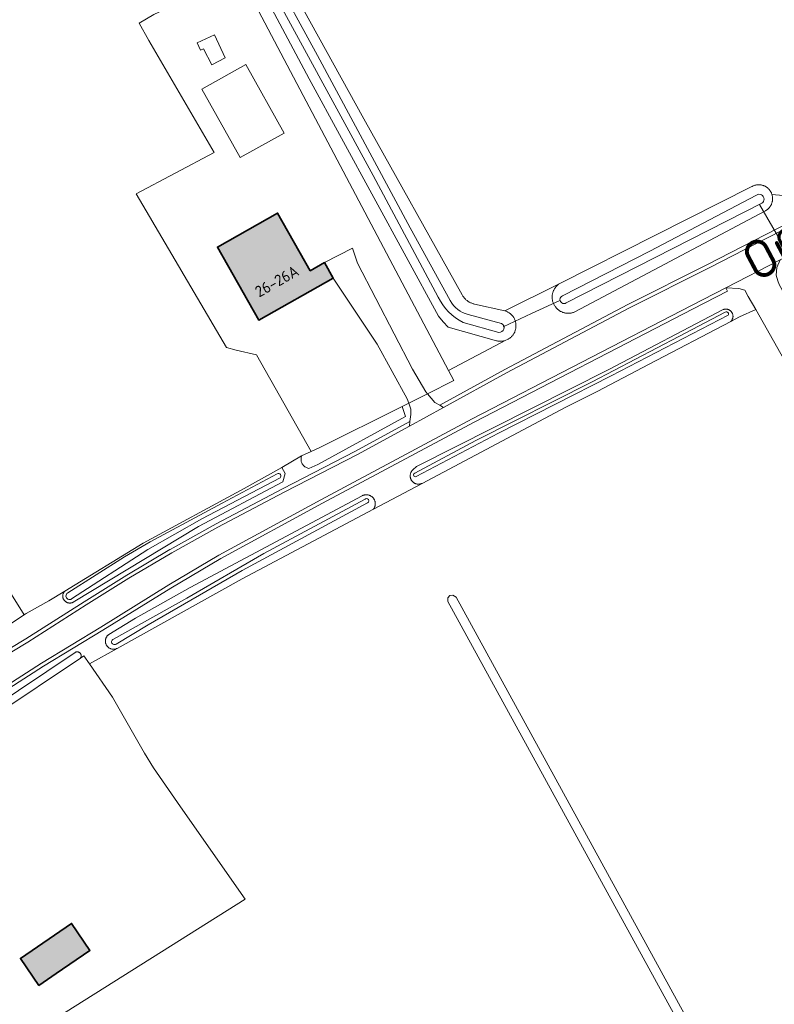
# Model space of a CAD drawing. Header units: metres. Extents: x 200031 to 204075, y 460125 to 464703.
# Tile 167 of 178: x 202786 to 202907, y 464256 to 464414. Entities that reach past the tile are written whole.
import ezdxf
from ezdxf.enums import TextEntityAlignment as Align

# ---------------------------------------------------------------- set-up
doc = ezdxf.new("R2010")
doc.units = ezdxf.units.M
doc.header["$LTSCALE"] = 2
for name, color, linetype, lineweight in [('B-WE-GR-GRAS-GV', 253, 'Continuous', 13), ('B-WE-KW-KUNSTWERK_DUIKER-G', 253, 'Continuous', 18), ('B-WE-OG-BEBOUWING-GV', 253, 'Continuous', 35), ('B-WE-OG-BEBOUWING-T18', 253, 'Continuous', 18), ('B-WE-OG-TERREIN_CULTUURSCHEIDING-GV', 253, 'Continuous', 18), ('B-WE-OG-TERREIN_ERF-GV', 253, 'Continuous', 18), ('B-WE-OG-TOPOGRAFIE-T25_2000', 250, 'Continuous', 18), ('B-WE-OG-TOPOGRAFIE-T25_2500', 250, 'Continuous', 18), ('B-WE-OG-WATER_GREPPEL-GV', 253, 'Continuous', 18), ('B-WE-OG-WATER_SLOOT-GV', 253, 'Continuous', 18), ('B-WE-OG-WEG-GV', 253, 'Continuous', 18), ('B-WE-VH-VERHARDING_ASFALT-GV', 253, 'Continuous', 18), ('B-WE-VH-VERHARDING_BETON-A', 254, 'Continuous', 25), ('B-WE-VH-VERHARDING_BETONSTRAATSTEEN-GV', 253, 'Continuous', 18), ('B-WE-VH-VERHARDING_FUNDERING_ZAND-GV', 253, 'Continuous', 18)]:
    doc.layers.add(name, color=color, linetype=linetype, lineweight=lineweight)
doc.styles.add('NLCS-ISO-M1000-T18', font='NLCS-ISO.ttf', dxfattribs={"height": 1.8})
doc.styles.add('NLCS-ISO-M2000-T25', font='NLCS-ISO.ttf', dxfattribs={"height": 5})
doc.styles.add('NLCS-ISO-M2500-T25', font='NLCS-ISO.ttf', dxfattribs={"height": 6.25})

msp = doc.modelspace()

# ---------------------------------------------------------------- hatches: boundary and pattern name
at = {"layer": 'B-WE-VH-VERHARDING_BETON-A'}
h = msp.add_hatch(color=256, dxfattribs=at)
h.dxf.hatch_style = 1
h.paths.add_polyline_path([(202834.591, 464374.968), (202832.312, 464373.679), (202827.082, 464382.92), (202817.424, 464377.455), (202824.05, 464365.746), (202835.987, 464372.501)])
h = msp.add_hatch(color=256, dxfattribs=at)
h.dxf.hatch_style = 1
h.paths.add_polyline_path([(202788.77, 464259.01), (202791.58, 464260.93), (202796.98, 464264.624), (202794.02, 464268.95), (202785.82, 464263.34)])

# ---------------------------------------------------------------- linework, layer by layer
at = {"layer": 'B-WE-GR-GRAS-GV', "flags": 128}
for points in [[(202783.041, 464323.877), (202786.425, 464318.479), (202786.728, 464318.677), (202790.382, 464320.707), (202792.932, 464322.271), (202805.489, 464329.97), (202821.723, 464338.757), (202827.781, 464342.078), (202830.933, 464343.996), (202832.464, 464344.682), (202823.673, 464360.164), (202820.417, 464360.953), (202818.86, 464361.331), (202804.373, 464385.987), (202816.882, 464392.619), (202806.441, 464410.611), (202804.856, 464413.415), (202807.24, 464414.763), (202811.243, 464416.654), (202820.965, 464421.206), (202822.748, 464422.153), (202804.163, 464457.152), (202789.616, 464484.18), (202775.048, 464511.248)], [(202822.704, 464431.01), (202840.91, 464398.037), (202856.682, 464369.792), (202856.737, 464369.697), (202856.796, 464369.605), (202856.858, 464369.514), (202856.923, 464369.426), (202856.991, 464369.341), (202857.063, 464369.257), (202857.137, 464369.177), (202857.215, 464369.099), (202857.295, 464369.025), (202857.378, 464368.953), (202857.463, 464368.884), (202857.551, 464368.818), (202857.641, 464368.756), (202857.733, 464368.697), (202857.828, 464368.642), (202857.924, 464368.589), (202858.022, 464368.541), (202858.122, 464368.496), (202858.224, 464368.455), (202858.327, 464368.417), (202858.431, 464368.383), (202858.537, 464368.353), (202858.643, 464368.327), (202858.649, 464368.326), (202863.51, 464367.244), (202872.236, 464371.566), (202903.173, 464387.196), (202903.177, 464387.198), (202903.261, 464387.242), (202903.347, 464387.282), (202903.434, 464387.318), (202903.523, 464387.351), (202903.613, 464387.379), (202903.704, 464387.404), (202903.796, 464387.425), (202903.889, 464387.442), (202903.982, 464387.455), (202904.076, 464387.464), (202904.171, 464387.47), (202904.265, 464387.471), (202904.36, 464387.468), (202904.454, 464387.461), (202904.548, 464387.45), (202904.641, 464387.436), (202904.733, 464387.417), (202904.825, 464387.394), (202904.916, 464387.368), (202905.005, 464387.338), (202905.093, 464387.304), (202905.18, 464387.266), (202905.265, 464387.224), (202905.348, 464387.18), (202905.429, 464387.131), (202905.508, 464387.079), (202905.585, 464387.024), (202905.659, 464386.966), (202905.731, 464386.905), (202905.8, 464386.84), (202905.866, 464386.773), (202905.93, 464386.703), (202905.99, 464386.63), (202906.047, 464386.555), (202906.101, 464386.478), (202906.152, 464386.398), (202906.199, 464386.316), (202906.243, 464386.233), (202906.283, 464386.147), (202906.32, 464386.06), (202906.353, 464385.972), (202906.372, 464385.914), (202911.865, 464385.401)], [(202972.085, 464251.864), (202964.708, 464260.005), (202959.681, 464267.413), (202926.212, 464327.738), (202903.764, 464367.444), (202901.186, 464366.279), (202899.782, 464365.544), (202886.668, 464358.68), (202878.323, 464354.275), (202873.306, 464351.801), (202850.239, 464339.547), (202842.441, 464335.405), (202821.382, 464324.218), (202801.314, 464313.076), (202796.885, 464310.616), (202800.61, 464305.253), (202805.708, 464296.28), (202807.161, 464293.923), (202811.526, 464287.639), (202821.892, 464272.822), (202773.473, 464242.414)], [(202784.07, 464316.938), (202786.425, 464318.479), (202783.041, 464323.877)]]:
    msp.add_lwpolyline(points, dxfattribs=at)
for points in [[(202822.748, 464422.153), (202820.965, 464421.206), (202830.187, 464403.706), (202854.508, 464357.641), (202863.685, 464362.507), (202863.59, 464362.474), (202863.495, 464362.445), (202863.398, 464362.42), (202863.3, 464362.399), (202863.202, 464362.382), (202863.103, 464362.369), (202863.004, 464362.36), (202862.904, 464362.354), (202862.804, 464362.353), (202862.704, 464362.356), (202862.605, 464362.362), (202862.505, 464362.373), (202862.406, 464362.388), (202862.308, 464362.406), (202862.211, 464362.429), (202854.41, 464364.612), (202853.631, 464365.482), (202852.911, 464366.402), (202832.147, 464404.451)], [(202909.241, 464222.057), (202908.728, 464222.004), (202908.215, 464222.35), (202854.403, 464320.577), (202854.373, 464321.187), (202854.693, 464321.591), (202855.206, 464321.644), (202855.719, 464321.298), (202909.531, 464223.071), (202909.561, 464222.461)]]:
    msp.add_lwpolyline(points, close=True, dxfattribs=at)
at = {"layer": 'B-WE-KW-KUNSTWERK_DUIKER-G', "flags": 128}
for points in [[(202904.402, 464384.272), (202907.703, 464378.59), (202911.005, 464372.907)], [(202863.252, 464364.694), (202867.812, 464366.797), (202872.371, 464368.9)]]:
    msp.add_lwpolyline(points, dxfattribs=at)
at = {"layer": 'B-WE-OG-BEBOUWING-GV', "flags": 128}
for points in [[(202834.591, 464374.968), (202832.312, 464373.679), (202827.082, 464382.92), (202817.424, 464377.455), (202824.05, 464365.746), (202835.987, 464372.501)], [(202788.77, 464259.01), (202791.58, 464260.93), (202796.98, 464264.624), (202794.02, 464268.95), (202785.82, 464263.34)]]:
    msp.add_lwpolyline(points, close=True, dxfattribs=at)
at = {"layer": 'B-WE-OG-TERREIN_CULTUURSCHEIDING-GV', "flags": 128}
for points in [[(202864.672, 464363.174), (202864.603, 464363.101), (202864.532, 464363.031), (202864.458, 464362.964), (202864.381, 464362.9), (202864.302, 464362.839), (202864.22, 464362.782), (202864.136, 464362.727), (202864.051, 464362.676), (202863.963, 464362.629), (202863.685, 464362.507), (202854.508, 464357.641), (202855.352, 464356.04), (202851.114, 464353.925), (202852.278, 464352.544), (202853.08, 464352.092), (202863.531, 464357.818), (202863.539, 464357.822), (202883.253, 464368.245), (202883.264, 464368.252), (202896.044, 464374.65), (202918.253, 464386.135)], [(202911.865, 464385.401), (202906.372, 464385.914), (202906.382, 464385.882), (202906.407, 464385.791), (202906.428, 464385.699), (202906.446, 464385.606), (202906.459, 464385.512), (202906.469, 464385.418), (202906.474, 464385.324), (202906.476, 464385.23), (202906.474, 464385.135), (202906.467, 464385.041), (202906.457, 464384.947), (202906.442, 464384.854), (202906.424, 464384.761), (202906.402, 464384.669), (202906.376, 464384.579), (202906.346, 464384.489), (202906.312, 464384.401), (202906.275, 464384.314), (202906.233, 464384.229), (202906.189, 464384.146), (202906.141, 464384.065), (202906.089, 464383.985), (202906.034, 464383.908), (202905.976, 464383.834), (202905.915, 464383.762), (202905.851, 464383.692), (202905.784, 464383.626), (202905.715, 464383.562), (202905.642, 464383.502), (202905.567, 464383.444), (202905.49, 464383.39), (202905.411, 464383.339), (202905.329, 464383.291), (202874.776, 464367.078), (202874.735, 464367.06), (202874.641, 464367.021), (202874.545, 464366.986), (202874.448, 464366.955), (202874.35, 464366.927), (202874.251, 464366.904), (202874.151, 464366.884), (202874.051, 464366.869), (202873.95, 464366.857), (202873.848, 464366.849), (202873.746, 464366.846), (202873.645, 464366.846), (202873.543, 464366.85), (202873.442, 464366.859), (202873.341, 464366.871), (202873.24, 464366.887), (202873.141, 464366.907), (202873.042, 464366.932), (202872.944, 464366.96), (202872.847, 464366.991), (202872.752, 464367.027), (202872.658, 464367.066), (202872.566, 464367.109), (202872.475, 464367.156), (202872.387, 464367.206), (202872.3, 464367.259), (202872.216, 464367.316), (202872.134, 464367.376), (202872.054, 464367.439), (202871.977, 464367.506), (202871.902, 464367.575), (202871.831, 464367.647), (202871.762, 464367.722), (202871.696, 464367.8), (202871.634, 464367.88), (202871.574, 464367.963), (202871.518, 464368.047), (202871.465, 464368.134), (202871.416, 464368.223), (202871.37, 464368.314), (202871.328, 464368.407), (202871.289, 464368.501), (202871.254, 464368.597), (202871.223, 464368.694), (202871.196, 464368.792), (202871.173, 464368.891), (202871.154, 464368.991), (202871.138, 464369.091), (202871.127, 464369.192), (202871.119, 464369.294), (202871.116, 464369.395), (202871.116, 464369.497), (202871.121, 464369.599), (202871.129, 464369.7), (202871.141, 464369.801), (202871.158, 464369.902), (202871.178, 464370.001), (202871.202, 464370.1), (202871.231, 464370.198), (202871.263, 464370.294), (202871.298, 464370.39), (202871.338, 464370.484), (202871.381, 464370.576), (202871.427, 464370.666), (202871.478, 464370.755), (202871.531, 464370.841), (202871.588, 464370.925), (202871.648, 464371.007), (202871.712, 464371.087), (202871.778, 464371.164), (202871.848, 464371.238), (202871.92, 464371.31), (202871.995, 464371.378), (202872.073, 464371.444), (202872.153, 464371.507), (202872.236, 464371.566), (202863.51, 464367.244), (202863.568, 464367.227), (202863.663, 464367.195), (202863.756, 464367.159), (202863.848, 464367.12), (202863.938, 464367.077), (202864.027, 464367.031), (202864.113, 464366.981), (202864.197, 464366.927), (202864.28, 464366.871), (202864.36, 464366.811), (202864.437, 464366.747), (202864.512, 464366.681), (202864.584, 464366.612), (202864.653, 464366.54), (202864.719, 464366.466), (202864.783, 464366.388), (202864.843, 464366.309), (202864.9, 464366.226), (202864.953, 464366.142), (202865.003, 464366.056), (202865.05, 464365.968), (202865.093, 464365.877), (202865.133, 464365.786), (202865.168, 464365.692), (202865.2, 464365.598), (202865.229, 464365.502), (202865.253, 464365.405), (202865.273, 464365.307), (202865.29, 464365.209), (202865.302, 464365.11), (202865.311, 464365.01), (202865.315, 464364.91), (202865.316, 464364.811), (202865.312, 464364.711), (202865.305, 464364.611), (202865.294, 464364.512), (202865.278, 464364.413), (202865.259, 464364.315), (202865.236, 464364.218), (202865.209, 464364.122), (202865.178, 464364.027), (202865.143, 464363.933), (202865.104, 464363.841), (202865.062, 464363.751), (202865.017, 464363.662), (202864.967, 464363.575), (202864.915, 464363.49), (202864.859, 464363.407), (202864.8, 464363.327), (202864.737, 464363.249), (202864.672, 464363.174)], [(202780.904, 464303.288), (202794.6, 464312.44), (202794.617, 464312.449), (202794.663, 464312.471), (202794.711, 464312.49), (202794.759, 464312.504), (202794.809, 464312.515), (202794.86, 464312.522), (202794.911, 464312.525), (202794.961, 464312.524), (202795.012, 464312.519), (202795.062, 464312.51), (202795.112, 464312.497), (202795.16, 464312.48), (202795.206, 464312.459), (202795.251, 464312.435), (202795.294, 464312.408), (202795.335, 464312.377), (202795.373, 464312.343), (202795.408, 464312.306), (202795.44, 464312.267), (202795.469, 464312.225), (202795.495, 464312.181), (202795.517, 464312.135), (202795.535, 464312.088), (202795.55, 464312.039), (202795.561, 464311.989), (202795.568, 464311.939), (202795.571, 464311.888), (202795.57, 464311.837), (202795.565, 464311.786), (202795.556, 464311.736), (202795.543, 464311.687), (202795.526, 464311.639), (202795.505, 464311.592), (202795.481, 464311.547), (202795.454, 464311.504), (202796.01, 464311.876), (202796.885, 464310.616), (202801.314, 464313.076), (202801.249, 464313.046), (202801.182, 464313.02), (202801.113, 464312.998), (202801.043, 464312.979), (202800.973, 464312.965), (202800.902, 464312.954), (202800.83, 464312.947), (202800.758, 464312.945), (202800.686, 464312.946), (202800.614, 464312.951), (202800.543, 464312.96), (202800.472, 464312.974), (202800.402, 464312.991), (202800.333, 464313.012), (202800.265, 464313.037), (202800.199, 464313.065), (202800.135, 464313.097), (202800.072, 464313.133), (202800.011, 464313.172), (202799.953, 464313.214), (202799.897, 464313.26), (202799.844, 464313.308), (202799.794, 464313.36), (202799.746, 464313.414), (202799.702, 464313.471), (202799.661, 464313.53), (202799.623, 464313.591), (202799.588, 464313.654), (202799.558, 464313.72), (202799.53, 464313.786), (202799.507, 464313.854), (202799.487, 464313.924), (202799.472, 464313.994), (202799.46, 464314.065), (202799.452, 464314.137), (202799.448, 464314.209), (202799.448, 464314.281), (202799.452, 464314.353), (202799.46, 464314.424), (202799.473, 464314.495), (202799.489, 464314.565), (202799.508, 464314.635), (202799.532, 464314.703), (202799.56, 464314.769), (202799.591, 464314.834), (202799.625, 464314.897), (202799.663, 464314.959), (202799.705, 464315.018), (202799.749, 464315.074), (202799.797, 464315.128), (202799.848, 464315.179), (202799.901, 464315.228), (202799.957, 464315.273), (202800.013, 464315.314), (202804.258, 464317.922), (202813.075, 464322.837), (202840.626, 464337.565), (202840.663, 464337.584), (202840.733, 464337.616), (202840.803, 464337.644), (202840.875, 464337.668), (202840.948, 464337.688), (202841.023, 464337.705), (202841.098, 464337.717), (202841.173, 464337.726), (202841.249, 464337.731), (202841.325, 464337.731), (202841.401, 464337.728), (202841.476, 464337.721), (202841.552, 464337.709), (202841.626, 464337.694), (202841.7, 464337.675), (202841.772, 464337.652), (202841.843, 464337.625), (202841.913, 464337.594), (202841.981, 464337.56), (202842.047, 464337.523), (202842.11, 464337.482), (202842.172, 464337.437), (202842.231, 464337.39), (202842.288, 464337.339), (202842.342, 464337.286), (202842.393, 464337.229), (202842.441, 464337.17), (202842.486, 464337.109), (202842.528, 464337.045), (202842.566, 464336.98), (202842.6, 464336.912), (202842.631, 464336.843), (202842.659, 464336.772), (202842.682, 464336.7), (202842.702, 464336.626), (202842.718, 464336.552), (202842.73, 464336.477), (202842.738, 464336.401), (202842.742, 464336.326), (202842.742, 464336.25), (202842.738, 464336.174), (202842.73, 464336.098), (202842.718, 464336.023), (202842.702, 464335.949), (202842.682, 464335.875), (202842.658, 464335.803), (202842.631, 464335.732), (202842.6, 464335.663), (202842.565, 464335.595), (202842.527, 464335.53), (202842.486, 464335.466), (202842.441, 464335.405), (202850.239, 464339.547), (202850.172, 464339.519), (202850.103, 464339.494), (202850.033, 464339.473), (202849.962, 464339.455), (202849.89, 464339.442), (202849.818, 464339.432), (202849.745, 464339.427), (202849.672, 464339.425), (202849.599, 464339.428), (202849.526, 464339.434), (202849.454, 464339.445), (202849.382, 464339.459), (202849.312, 464339.478), (202849.242, 464339.5), (202849.174, 464339.526), (202849.107, 464339.555), (202849.042, 464339.589), (202848.979, 464339.625), (202848.918, 464339.666), (202848.859, 464339.709), (202848.803, 464339.756), (202848.749, 464339.805), (202848.698, 464339.858), (202848.65, 464339.913), (202848.606, 464339.97), (202848.564, 464340.03), (202848.526, 464340.093), (202848.491, 464340.157), (202848.46, 464340.223), (202848.432, 464340.291), (202848.409, 464340.36), (202848.389, 464340.43), (202848.373, 464340.501), (202848.36, 464340.573), (202848.352, 464340.646), (202848.348, 464340.719), (202848.348, 464340.792), (202848.351, 464340.865), (202848.359, 464340.937), (202848.371, 464341.009), (202848.387, 464341.081), (202848.406, 464341.151), (202848.429, 464341.22), (202848.457, 464341.288), (202848.487, 464341.354), (202848.522, 464341.419), (202848.56, 464341.481), (202848.601, 464341.542), (202848.645, 464341.6), (202848.693, 464341.655), (202848.743, 464341.708), (202849.365, 464342.237), (202880.209, 464357.809), (202898.546, 464367.433), (202898.585, 464367.447), (202898.649, 464367.469), (202898.715, 464367.486), (202898.781, 464367.499), (202898.848, 464367.509), (202898.916, 464367.514), (202898.984, 464367.516), (202899.052, 464367.513), (202899.119, 464367.507), (202899.186, 464367.496), (202899.252, 464367.482), (202899.318, 464367.464), (202899.382, 464367.442), (202899.445, 464367.416), (202899.506, 464367.387), (202899.565, 464367.354), (202899.622, 464367.317), (202899.677, 464367.277), (202899.73, 464367.234), (202899.78, 464367.189), (202899.827, 464367.14), (202899.871, 464367.088), (202899.912, 464367.034), (202899.95, 464366.978), (202899.984, 464366.919), (202900.015, 464366.859), (202900.042, 464366.797), (202900.066, 464366.733), (202900.086, 464366.668), (202900.102, 464366.603), (202900.114, 464366.536), (202900.122, 464366.468), (202900.126, 464366.401), (202900.126, 464366.333), (202900.122, 464366.265), (202900.114, 464366.198), (202900.102, 464366.131), (202900.087, 464366.065), (202900.067, 464366), (202900.044, 464365.936), (202900.017, 464365.874), (202899.986, 464365.814), (202899.952, 464365.755), (202899.914, 464365.699), (202899.873, 464365.645), (202899.829, 464365.593), (202899.782, 464365.544), (202901.186, 464366.279), (202903.764, 464367.444), (202902.575, 464369.547), (202902.012, 464370.543), (202901.054, 464370.84), (202898.951, 464370.922), (202899.226, 464370.389), (202893.73, 464367.553), (202858.585, 464349.392), (202834.288, 464336.383), (202817.955, 464327.503), (202809.942, 464322.744), (202799.018, 464315.994), (202799.015, 464315.991), (202789.504, 464310.207), (202780.74, 464304.603)], [(202776.917, 464308.716), (202786.687, 464314.589), (202796.043, 464320.563), (202796.048, 464320.566), (202802.888, 464324.835), (202802.9, 464324.842), (202809.805, 464328.942), (202809.82, 464328.951), (202817.221, 464333.05), (202817.231, 464333.055), (202827.85, 464338.686), (202827.857, 464338.69), (202839.588, 464344.699), (202848.311, 464349.479), (202848.434, 464350.601), (202848.458, 464351.486), (202848.114, 464352.428), (202847.069, 464351.906), (202847.618, 464350.29), (202833.554, 464342.602), (202832.072, 464341.948), (202831.943, 464341.98), (202831.817, 464342.023), (202831.695, 464342.076), (202831.578, 464342.14), (202831.467, 464342.214), (202831.363, 464342.297), (202831.266, 464342.389), (202831.178, 464342.488), (202831.099, 464342.595), (202831.029, 464342.709), (202830.97, 464342.828), (202830.92, 464342.952), (202830.882, 464343.079), (202830.855, 464343.21), (202830.84, 464343.342), (202830.835, 464343.475), (202830.843, 464343.608), (202830.862, 464343.74), (202830.892, 464343.869), (202830.933, 464343.996), (202827.781, 464342.078), (202828.302, 464341.128), (202827.904, 464339.811), (202814.395, 464332.655), (202794.304, 464320.507), (202794.288, 464320.498), (202794.228, 464320.467), (202794.167, 464320.439), (202794.104, 464320.415), (202794.04, 464320.395), (202793.975, 464320.379), (202793.909, 464320.367), (202793.843, 464320.359), (202793.776, 464320.354), (202793.708, 464320.354), (202793.641, 464320.357), (202793.575, 464320.365), (202793.509, 464320.377), (202793.443, 464320.392), (202793.379, 464320.412), (202793.316, 464320.435), (202793.254, 464320.462), (202793.195, 464320.492), (202793.137, 464320.526), (202793.081, 464320.563), (202793.027, 464320.604), (202792.977, 464320.648), (202792.928, 464320.694), (202792.883, 464320.744), (202792.841, 464320.796), (202792.801, 464320.85), (202792.766, 464320.907), (202792.733, 464320.966), (202792.704, 464321.027), (202792.679, 464321.089), (202792.658, 464321.152), (202792.64, 464321.217), (202792.626, 464321.283), (202792.616, 464321.349), (202792.611, 464321.416), (202792.609, 464321.483), (202792.611, 464321.55), (202792.617, 464321.617), (202792.627, 464321.684), (202792.641, 464321.749), (202792.659, 464321.814), (202792.681, 464321.878), (202792.707, 464321.94), (202792.736, 464322), (202792.768, 464322.059), (202792.805, 464322.115), (202792.844, 464322.17), (202792.887, 464322.221), (202792.932, 464322.271), (202790.382, 464320.707), (202786.728, 464318.677), (202786.425, 464318.479), (202784.07, 464316.938)]]:
    msp.add_lwpolyline(points, dxfattribs=at)
at = {"layer": 'B-WE-OG-TERREIN_ERF-GV', "flags": 128}
for points in [[(202807.24, 464414.763), (202804.856, 464413.415), (202806.441, 464410.611), (202816.882, 464392.619), (202804.373, 464385.987), (202818.86, 464361.331), (202820.417, 464360.953), (202823.673, 464360.164), (202832.464, 464344.682), (202833.726, 464345.248), (202847.069, 464351.906), (202848.114, 464352.428), (202847.853, 464353.145), (202843.055, 464361.91), (202835.987, 464372.501), (202824.05, 464365.746), (202817.424, 464377.455), (202827.082, 464382.92), (202832.312, 464373.679), (202834.591, 464374.968), (202839.069, 464377.31), (202839.867, 464374.888), (202848.714, 464357.899), (202850.849, 464354.239), (202851.114, 464353.925), (202855.352, 464356.04), (202854.508, 464357.641), (202830.187, 464403.706), (202820.965, 464421.206)], [(202773.473, 464242.414), (202821.892, 464272.822), (202811.526, 464287.639), (202807.161, 464293.923), (202805.708, 464296.28), (202800.61, 464305.253), (202796.885, 464310.616), (202796.01, 464311.876), (202795.454, 464311.504), (202781.673, 464302.296)]]:
    msp.add_lwpolyline(points, dxfattribs=at)
for points in [[(202816.961, 464411.537), (202818.679, 464407.83), (202816.5, 464406.73), (202815.201, 464409.297), (202814.688, 464409.038), (202814.147, 464410.234)], [(202821.057, 464391.815), (202814.896, 464402.812), (202821.958, 464406.769), (202828.145, 464395.767)], [(202796.98, 464264.624), (202791.58, 464260.93), (202788.77, 464259.01), (202785.82, 464263.34), (202794.02, 464268.95)]]:
    msp.add_lwpolyline(points, close=True, dxfattribs=at)
at = {"layer": 'B-WE-OG-WATER_GREPPEL-GV', "flags": 128}
msp.add_lwpolyline([(202854.373, 464321.187), (202854.403, 464320.577), (202908.215, 464222.35), (202908.728, 464222.004), (202909.241, 464222.057), (202909.561, 464222.461), (202909.531, 464223.071), (202855.719, 464321.298), (202855.206, 464321.644), (202854.693, 464321.591)], close=True, dxfattribs=at)
msp.add_lwpolyline([(202781.673, 464302.296), (202795.454, 464311.504), (202795.481, 464311.547), (202795.505, 464311.592), (202795.526, 464311.639), (202795.543, 464311.687), (202795.556, 464311.736), (202795.565, 464311.786), (202795.57, 464311.837), (202795.571, 464311.888), (202795.568, 464311.939), (202795.561, 464311.989), (202795.55, 464312.039), (202795.535, 464312.088), (202795.517, 464312.135), (202795.495, 464312.181), (202795.469, 464312.225), (202795.44, 464312.267), (202795.408, 464312.306), (202795.373, 464312.343), (202795.335, 464312.377), (202795.294, 464312.408), (202795.251, 464312.435), (202795.206, 464312.459), (202795.16, 464312.48), (202795.112, 464312.497), (202795.062, 464312.51), (202795.012, 464312.519), (202794.961, 464312.524), (202794.911, 464312.525), (202794.86, 464312.522), (202794.809, 464312.515), (202794.759, 464312.504), (202794.711, 464312.49), (202794.663, 464312.471), (202794.617, 464312.449), (202794.6, 464312.44), (202780.904, 464303.288)], dxfattribs=at)
at = {"layer": 'B-WE-OG-WATER_SLOOT-GV', "flags": 128}
for points in [[(202727.851, 464603.096), (202741.791, 464577.656), (202757.875, 464547.948), (202775.078, 464515.61), (202790.329, 464487.662), (202805.196, 464460.569), (202818.621, 464435.443), (202833.467, 464408.193), (202848.365, 464380.536), (202854.764, 464368.882)], [(202854.764, 464368.882), (202848.365, 464380.536), (202833.467, 464408.193), (202818.621, 464435.443), (202805.196, 464460.569), (202790.329, 464487.662), (202775.078, 464515.61), (202757.875, 464547.948), (202741.791, 464577.656), (202727.851, 464603.096)], [(202842.425, 464388.96), (202824.62, 464421.654), (202805.52, 464456.904), (202788.376, 464489.475), (202773.058, 464517.051), (202756.115, 464548.623), (202739.613, 464579.328), (202733.524, 464590.485), (202727.029, 464602.69)], [(202727.029, 464602.69), (202733.524, 464590.485), (202739.613, 464579.328), (202756.115, 464548.623), (202773.058, 464517.051), (202788.376, 464489.475), (202805.52, 464456.904), (202824.62, 464421.654), (202842.425, 464388.96), (202852.837, 464369.426)], [(202822.748, 464422.153), (202832.147, 464404.451), (202852.911, 464366.402), (202853.631, 464365.482), (202854.41, 464364.612), (202862.211, 464362.429), (202862.308, 464362.406), (202862.406, 464362.388), (202862.505, 464362.373), (202862.605, 464362.362), (202862.704, 464362.356), (202862.804, 464362.353), (202862.904, 464362.354), (202863.004, 464362.36), (202863.103, 464362.369), (202863.202, 464362.382), (202863.3, 464362.399), (202863.398, 464362.42), (202863.495, 464362.445), (202863.59, 464362.474), (202863.685, 464362.507), (202863.963, 464362.629), (202864.051, 464362.676), (202864.136, 464362.727), (202864.22, 464362.782), (202864.302, 464362.839), (202864.381, 464362.9), (202864.458, 464362.964), (202864.532, 464363.031), (202864.603, 464363.101), (202864.672, 464363.174), (202864.737, 464363.249), (202864.8, 464363.327), (202864.859, 464363.407), (202864.915, 464363.49), (202864.967, 464363.575), (202865.017, 464363.662), (202865.062, 464363.751), (202865.104, 464363.841), (202865.143, 464363.933), (202865.178, 464364.027), (202865.209, 464364.122), (202865.236, 464364.218), (202865.259, 464364.315), (202865.278, 464364.413), (202865.294, 464364.512), (202865.305, 464364.611), (202865.312, 464364.711), (202865.316, 464364.811), (202865.315, 464364.91), (202865.311, 464365.01), (202865.302, 464365.11), (202865.29, 464365.209), (202865.273, 464365.307), (202865.253, 464365.405), (202865.229, 464365.502), (202865.2, 464365.598), (202865.168, 464365.692), (202865.133, 464365.786), (202865.093, 464365.877), (202865.05, 464365.968), (202865.003, 464366.056), (202864.953, 464366.142), (202864.9, 464366.226), (202864.843, 464366.309), (202864.783, 464366.388), (202864.719, 464366.466), (202864.653, 464366.54), (202864.584, 464366.612), (202864.512, 464366.681), (202864.437, 464366.747), (202864.36, 464366.811), (202864.28, 464366.871), (202864.197, 464366.927), (202864.113, 464366.981), (202864.027, 464367.031), (202863.938, 464367.077), (202863.848, 464367.12), (202863.756, 464367.159), (202863.663, 464367.195), (202863.568, 464367.227), (202863.51, 464367.244), (202858.649, 464368.326), (202858.643, 464368.327), (202858.537, 464368.353), (202858.431, 464368.383), (202858.327, 464368.417), (202858.224, 464368.455), (202858.122, 464368.496), (202858.022, 464368.541), (202857.924, 464368.589), (202857.828, 464368.642), (202857.733, 464368.697), (202857.641, 464368.756), (202857.551, 464368.818), (202857.463, 464368.884), (202857.378, 464368.953), (202857.295, 464369.025), (202857.215, 464369.099), (202857.137, 464369.177), (202857.063, 464369.257), (202856.991, 464369.341), (202856.923, 464369.426), (202856.858, 464369.514), (202856.796, 464369.605), (202856.737, 464369.697), (202856.682, 464369.792), (202840.91, 464398.037), (202822.704, 464431.01)], [(202852.837, 464369.426), (202842.425, 464388.96)], [(202872.751, 464369.632), (202886.772, 464376.832), (202903.906, 464385.814)], [(202903.906, 464385.814), (202886.772, 464376.832), (202872.751, 464369.632)], [(202904.732, 464384.488), (202873.345, 464368.505)], [(202873.345, 464368.505), (202904.732, 464384.488)], [(202849.072, 464341.184), (202858.876, 464346.456), (202877.512, 464355.87), (202891.442, 464363.095), (202898.894, 464367.017)], [(202899.326, 464366.527), (202880.602, 464356.797), (202862.522, 464347.588), (202849.31, 464340.66)], [(202849.31, 464340.66), (202862.522, 464347.588), (202880.602, 464356.797), (202899.326, 464366.527)], [(202857.634, 464366.642), (202862.982, 464365.209)], [(202862.982, 464365.209), (202857.634, 464366.642)], [(202898.894, 464367.017), (202891.442, 464363.095), (202877.512, 464355.87)], [(202862.553, 464363.786), (202856.817, 464365.359)], [(202856.817, 464365.359), (202862.553, 464363.786)], [(202877.512, 464355.87), (202858.876, 464346.456), (202849.072, 464341.184)], [(202793.401, 464321.99), (202802.508, 464327.75), (202806.609, 464330.152), (202818.19, 464336.381), (202827.026, 464341.063)], [(202827.026, 464341.063), (202818.19, 464336.381), (202806.609, 464330.152), (202802.508, 464327.75), (202793.401, 464321.99)], [(202827.464, 464340.462), (202814.934, 464333.873), (202806.286, 464328.972), (202794.032, 464321.017)], [(202794.032, 464321.017), (202806.286, 464328.972), (202814.934, 464333.873), (202827.464, 464340.462)], [(202800.768, 464314.544), (202812.503, 464321.147), (202824.889, 464328.305), (202841.124, 464337.033)], [(202841.124, 464337.033), (202824.889, 464328.305), (202812.503, 464321.147), (202800.768, 464314.544)], [(202841.513, 464336.428), (202821.374, 464325.589), (202806.331, 464316.853), (202801.161, 464313.779)], [(202801.161, 464313.779), (202806.331, 464316.853), (202821.374, 464325.589), (202841.513, 464336.428)]]:
    msp.add_lwpolyline(points, dxfattribs=at)
for points in [[(202906.372, 464385.914), (202906.353, 464385.972), (202906.32, 464386.06), (202906.283, 464386.147), (202906.243, 464386.233), (202906.199, 464386.316), (202906.152, 464386.398), (202906.101, 464386.478), (202906.047, 464386.555), (202905.99, 464386.63), (202905.93, 464386.703), (202905.866, 464386.773), (202905.8, 464386.84), (202905.731, 464386.905), (202905.659, 464386.966), (202905.585, 464387.024), (202905.508, 464387.079), (202905.429, 464387.131), (202905.348, 464387.18), (202905.265, 464387.224), (202905.18, 464387.266), (202905.093, 464387.304), (202905.005, 464387.338), (202904.916, 464387.368), (202904.825, 464387.394), (202904.733, 464387.417), (202904.641, 464387.436), (202904.548, 464387.45), (202904.454, 464387.461), (202904.36, 464387.468), (202904.265, 464387.471), (202904.171, 464387.47), (202904.076, 464387.464), (202903.982, 464387.455), (202903.889, 464387.442), (202903.796, 464387.425), (202903.704, 464387.404), (202903.613, 464387.379), (202903.523, 464387.351), (202903.434, 464387.318), (202903.347, 464387.282), (202903.261, 464387.242), (202903.177, 464387.198), (202903.173, 464387.196), (202872.236, 464371.566), (202872.153, 464371.507), (202872.073, 464371.444), (202871.995, 464371.378), (202871.92, 464371.31), (202871.848, 464371.238), (202871.778, 464371.164), (202871.712, 464371.087), (202871.648, 464371.007), (202871.588, 464370.925), (202871.531, 464370.841), (202871.478, 464370.755), (202871.427, 464370.666), (202871.381, 464370.576), (202871.338, 464370.484), (202871.298, 464370.39), (202871.263, 464370.294), (202871.231, 464370.198), (202871.202, 464370.1), (202871.178, 464370.001), (202871.158, 464369.902), (202871.141, 464369.801), (202871.129, 464369.7), (202871.121, 464369.599), (202871.116, 464369.497), (202871.116, 464369.395), (202871.119, 464369.294), (202871.127, 464369.192), (202871.138, 464369.091), (202871.154, 464368.991), (202871.173, 464368.891), (202871.196, 464368.792), (202871.223, 464368.694), (202871.254, 464368.597), (202871.289, 464368.501), (202871.328, 464368.407), (202871.37, 464368.314), (202871.416, 464368.223), (202871.465, 464368.134), (202871.518, 464368.047), (202871.574, 464367.963), (202871.634, 464367.88), (202871.696, 464367.8), (202871.762, 464367.722), (202871.831, 464367.647), (202871.902, 464367.575), (202871.977, 464367.506), (202872.054, 464367.439), (202872.134, 464367.376), (202872.216, 464367.316), (202872.3, 464367.259), (202872.387, 464367.206), (202872.475, 464367.156), (202872.566, 464367.109), (202872.658, 464367.066), (202872.752, 464367.027), (202872.847, 464366.991), (202872.944, 464366.96), (202873.042, 464366.932), (202873.141, 464366.907), (202873.24, 464366.887), (202873.341, 464366.871), (202873.442, 464366.859), (202873.543, 464366.85), (202873.645, 464366.846), (202873.746, 464366.846), (202873.848, 464366.849), (202873.95, 464366.857), (202874.051, 464366.869), (202874.151, 464366.884), (202874.251, 464366.904), (202874.35, 464366.927), (202874.448, 464366.955), (202874.545, 464366.986), (202874.641, 464367.021), (202874.735, 464367.06), (202874.776, 464367.078), (202905.329, 464383.291), (202905.411, 464383.339), (202905.49, 464383.39), (202905.567, 464383.444), (202905.642, 464383.502), (202905.715, 464383.562), (202905.784, 464383.626), (202905.851, 464383.692), (202905.915, 464383.762), (202905.976, 464383.834), (202906.034, 464383.908), (202906.089, 464383.985), (202906.141, 464384.065), (202906.189, 464384.146), (202906.233, 464384.229), (202906.275, 464384.314), (202906.312, 464384.401), (202906.346, 464384.489), (202906.376, 464384.579), (202906.402, 464384.669), (202906.424, 464384.761), (202906.442, 464384.854), (202906.457, 464384.947), (202906.467, 464385.041), (202906.474, 464385.135), (202906.476, 464385.23), (202906.474, 464385.324), (202906.469, 464385.418), (202906.459, 464385.512), (202906.446, 464385.606), (202906.428, 464385.699), (202906.407, 464385.791), (202906.382, 464385.882)], [(202899.782, 464365.544), (202899.829, 464365.593), (202899.873, 464365.645), (202899.914, 464365.699), (202899.952, 464365.755), (202899.986, 464365.814), (202900.017, 464365.874), (202900.044, 464365.936), (202900.067, 464366), (202900.087, 464366.065), (202900.102, 464366.131), (202900.114, 464366.198), (202900.122, 464366.265), (202900.126, 464366.333), (202900.126, 464366.401), (202900.122, 464366.468), (202900.114, 464366.536), (202900.102, 464366.603), (202900.086, 464366.668), (202900.066, 464366.733), (202900.042, 464366.797), (202900.015, 464366.859), (202899.984, 464366.919), (202899.95, 464366.978), (202899.912, 464367.034), (202899.871, 464367.088), (202899.827, 464367.14), (202899.78, 464367.189), (202899.73, 464367.234), (202899.677, 464367.277), (202899.622, 464367.317), (202899.565, 464367.354), (202899.506, 464367.387), (202899.445, 464367.416), (202899.382, 464367.442), (202899.318, 464367.464), (202899.252, 464367.482), (202899.186, 464367.496), (202899.119, 464367.507), (202899.052, 464367.513), (202898.984, 464367.516), (202898.916, 464367.514), (202898.848, 464367.509), (202898.781, 464367.499), (202898.715, 464367.486), (202898.649, 464367.469), (202898.585, 464367.447), (202898.546, 464367.433), (202880.209, 464357.809), (202849.365, 464342.237), (202848.743, 464341.708), (202848.693, 464341.655), (202848.645, 464341.6), (202848.601, 464341.542), (202848.56, 464341.481), (202848.522, 464341.419), (202848.487, 464341.354), (202848.457, 464341.288), (202848.429, 464341.22), (202848.406, 464341.151), (202848.387, 464341.081), (202848.371, 464341.009), (202848.359, 464340.937), (202848.351, 464340.865), (202848.348, 464340.792), (202848.348, 464340.719), (202848.352, 464340.646), (202848.36, 464340.573), (202848.373, 464340.501), (202848.389, 464340.43), (202848.409, 464340.36), (202848.432, 464340.291), (202848.46, 464340.223), (202848.491, 464340.157), (202848.526, 464340.093), (202848.564, 464340.03), (202848.606, 464339.97), (202848.65, 464339.913), (202848.698, 464339.858), (202848.749, 464339.805), (202848.803, 464339.756), (202848.859, 464339.709), (202848.918, 464339.666), (202848.979, 464339.625), (202849.042, 464339.589), (202849.107, 464339.555), (202849.174, 464339.526), (202849.242, 464339.5), (202849.312, 464339.478), (202849.382, 464339.459), (202849.454, 464339.445), (202849.526, 464339.434), (202849.599, 464339.428), (202849.672, 464339.425), (202849.745, 464339.427), (202849.818, 464339.432), (202849.89, 464339.442), (202849.962, 464339.455), (202850.033, 464339.473), (202850.103, 464339.494), (202850.172, 464339.519), (202850.239, 464339.547), (202873.306, 464351.801), (202878.323, 464354.275), (202886.668, 464358.68)], [(202832.464, 464344.682), (202830.933, 464343.996), (202830.892, 464343.869), (202830.862, 464343.74), (202830.843, 464343.608), (202830.835, 464343.475), (202830.84, 464343.342), (202830.855, 464343.21), (202830.882, 464343.079), (202830.92, 464342.952), (202830.97, 464342.828), (202831.029, 464342.709), (202831.099, 464342.595), (202831.178, 464342.488), (202831.266, 464342.389), (202831.363, 464342.297), (202831.467, 464342.214), (202831.578, 464342.14), (202831.695, 464342.076), (202831.817, 464342.023), (202831.943, 464341.98), (202832.072, 464341.948), (202833.554, 464342.602), (202847.618, 464350.29), (202847.069, 464351.906), (202833.726, 464345.248)], [(202792.932, 464322.271), (202792.887, 464322.221), (202792.844, 464322.17), (202792.805, 464322.115), (202792.768, 464322.059), (202792.736, 464322), (202792.707, 464321.94), (202792.681, 464321.878), (202792.659, 464321.814), (202792.641, 464321.749), (202792.627, 464321.684), (202792.617, 464321.617), (202792.611, 464321.55), (202792.609, 464321.483), (202792.611, 464321.416), (202792.616, 464321.349), (202792.626, 464321.283), (202792.64, 464321.217), (202792.658, 464321.152), (202792.679, 464321.089), (202792.704, 464321.027), (202792.733, 464320.966), (202792.766, 464320.907), (202792.801, 464320.85), (202792.841, 464320.796), (202792.883, 464320.744), (202792.928, 464320.694), (202792.977, 464320.648), (202793.027, 464320.604), (202793.081, 464320.563), (202793.137, 464320.526), (202793.195, 464320.492), (202793.254, 464320.462), (202793.316, 464320.435), (202793.379, 464320.412), (202793.443, 464320.392), (202793.509, 464320.377), (202793.575, 464320.365), (202793.641, 464320.357), (202793.708, 464320.354), (202793.776, 464320.354), (202793.843, 464320.359), (202793.909, 464320.367), (202793.975, 464320.379), (202794.04, 464320.395), (202794.104, 464320.415), (202794.167, 464320.439), (202794.228, 464320.467), (202794.288, 464320.498), (202794.304, 464320.507), (202814.395, 464332.655), (202827.904, 464339.811), (202828.302, 464341.128), (202827.781, 464342.078), (202821.723, 464338.757), (202805.489, 464329.97)], [(202801.314, 464313.076), (202821.382, 464324.218), (202842.441, 464335.405), (202842.486, 464335.466), (202842.527, 464335.53), (202842.565, 464335.595), (202842.6, 464335.663), (202842.631, 464335.732), (202842.658, 464335.803), (202842.682, 464335.875), (202842.702, 464335.949), (202842.718, 464336.023), (202842.73, 464336.098), (202842.738, 464336.174), (202842.742, 464336.25), (202842.742, 464336.326), (202842.738, 464336.401), (202842.73, 464336.477), (202842.718, 464336.552), (202842.702, 464336.626), (202842.682, 464336.7), (202842.659, 464336.772), (202842.631, 464336.843), (202842.6, 464336.912), (202842.566, 464336.98), (202842.528, 464337.045), (202842.486, 464337.109), (202842.441, 464337.17), (202842.393, 464337.229), (202842.342, 464337.286), (202842.288, 464337.339), (202842.231, 464337.39), (202842.172, 464337.437), (202842.11, 464337.482), (202842.047, 464337.523), (202841.981, 464337.56), (202841.913, 464337.594), (202841.843, 464337.625), (202841.772, 464337.652), (202841.7, 464337.675), (202841.626, 464337.694), (202841.552, 464337.709), (202841.476, 464337.721), (202841.401, 464337.728), (202841.325, 464337.731), (202841.249, 464337.731), (202841.173, 464337.726), (202841.098, 464337.717), (202841.023, 464337.705), (202840.948, 464337.688), (202840.875, 464337.668), (202840.803, 464337.644), (202840.733, 464337.616), (202840.663, 464337.584), (202840.626, 464337.565), (202813.075, 464322.837), (202804.258, 464317.922), (202800.013, 464315.314), (202799.957, 464315.273), (202799.901, 464315.228), (202799.848, 464315.179), (202799.797, 464315.128), (202799.749, 464315.074), (202799.705, 464315.018), (202799.663, 464314.959), (202799.625, 464314.897), (202799.591, 464314.834), (202799.56, 464314.769), (202799.532, 464314.703), (202799.508, 464314.635), (202799.489, 464314.565), (202799.473, 464314.495), (202799.46, 464314.424), (202799.452, 464314.353), (202799.448, 464314.281), (202799.448, 464314.209), (202799.452, 464314.137), (202799.46, 464314.065), (202799.472, 464313.994), (202799.487, 464313.924), (202799.507, 464313.854), (202799.53, 464313.786), (202799.558, 464313.72), (202799.588, 464313.654), (202799.623, 464313.591), (202799.661, 464313.53), (202799.702, 464313.471), (202799.746, 464313.414), (202799.794, 464313.36), (202799.844, 464313.308), (202799.897, 464313.26), (202799.953, 464313.214), (202800.011, 464313.172), (202800.072, 464313.133), (202800.135, 464313.097), (202800.199, 464313.065), (202800.265, 464313.037), (202800.333, 464313.012), (202800.402, 464312.991), (202800.472, 464312.974), (202800.543, 464312.96), (202800.614, 464312.951), (202800.686, 464312.946), (202800.758, 464312.945), (202800.83, 464312.947), (202800.902, 464312.954), (202800.973, 464312.965), (202801.043, 464312.979), (202801.113, 464312.998), (202801.182, 464313.02), (202801.249, 464313.046)]]:
    msp.add_lwpolyline(points, close=True, dxfattribs=at)
at = {"layer": 'B-WE-OG-WATER_SLOOT-GV'}
for points in [[(202903.906, 464385.814, -1.0112644), (202904.732, 464384.488)], [(202904.732, 464384.488, 1.0112644), (202903.906, 464385.814)], [(202856.817, 464365.359, -0.1542104), (202852.837, 464369.426)], [(202852.837, 464369.426, 0.1542104), (202856.817, 464365.359)], [(202873.345, 464368.505, -1.0719152), (202872.751, 464369.632)], [(202872.751, 464369.632, 1.0719152), (202873.345, 464368.505)], [(202854.764, 464368.882, 0.2047214), (202857.634, 464366.642)], [(202857.634, 464366.642, -0.2047214), (202854.764, 464368.882)], [(202898.894, 464367.017, -0.8479451), (202899.326, 464366.527)], [(202899.326, 464366.527, 0.8479451), (202898.894, 464367.017)], [(202862.982, 464365.209, -0.8510021), (202862.553, 464363.786)], [(202862.553, 464363.786, 0.8510021), (202862.982, 464365.209)], [(202827.026, 464341.063, -0.961542), (202827.464, 464340.462)], [(202827.464, 464340.462, 0.961542), (202827.026, 464341.063)], [(202849.31, 464340.66, -1.0992559), (202849.072, 464341.184)], [(202849.072, 464341.184, 1.0992559), (202849.31, 464340.66)], [(202841.124, 464337.033, -1.1164488), (202841.513, 464336.428)], [(202841.513, 464336.428, 1.1164488), (202841.124, 464337.033)], [(202794.032, 464321.017, -1.0368011), (202793.401, 464321.99)], [(202793.401, 464321.99, 1.0368011), (202794.032, 464321.017)], [(202801.161, 464313.779, -1.217451), (202800.768, 464314.544)], [(202800.768, 464314.544, 1.217451), (202801.161, 464313.779)]]:
    msp.add_lwpolyline(points, format="xyb", dxfattribs=at)
at = {"layer": 'B-WE-OG-WEG-GV', "flags": 128}
for points in [[(202993.319, 464424.769), (202992.194, 464424.211), (202992.184, 464424.206), (202942.867, 464398.529), (202918.259, 464386.138), (202918.253, 464386.135), (202896.044, 464374.65), (202883.264, 464368.252)], [(202883.264, 464368.252), (202883.253, 464368.245), (202863.539, 464357.822), (202863.531, 464357.818), (202853.08, 464352.092), (202853.696, 464351.745), (202863.819, 464357.292), (202883.533, 464367.715), (202896.316, 464374.115), (202911.609, 464382.024), (202918.529, 464385.602), (202943.14, 464397.995), (202966.055, 464409.92), (202992.461, 464423.674), (202992.951, 464423.917)], [(202777.226, 464308.202), (202787.003, 464314.079), (202796.366, 464320.057), (202803.206, 464324.326), (202810.111, 464328.426), (202817.512, 464332.525), (202828.131, 464338.156), (202839.869, 464344.169), (202848.232, 464348.751), (202848.311, 464349.479), (202839.588, 464344.699), (202827.857, 464338.69), (202827.85, 464338.686), (202817.231, 464333.055), (202817.221, 464333.05), (202809.82, 464328.951), (202809.805, 464328.942), (202802.9, 464324.842), (202802.888, 464324.835), (202796.048, 464320.566), (202796.043, 464320.563), (202786.687, 464314.589), (202776.917, 464308.716)]]:
    msp.add_lwpolyline(points, dxfattribs=at)
msp.add_lwpolyline([(202809.942, 464322.744), (202817.955, 464327.503), (202834.288, 464336.383), (202858.585, 464349.392), (202893.73, 464367.553), (202899.226, 464370.389), (202898.951, 464370.922), (202893.455, 464368.086), (202858.306, 464349.923), (202834.003, 464336.911), (202817.658, 464328.025), (202809.631, 464323.257), (202798.703, 464316.504), (202789.186, 464310.716), (202780.417, 464305.108), (202778.671, 464304.141), (202778.972, 464303.621), (202780.708, 464304.583), (202780.74, 464304.603), (202789.504, 464310.207), (202799.015, 464315.991), (202799.018, 464315.994)], close=True, dxfattribs=at)
at = {"layer": 'B-WE-VH-VERHARDING_ASFALT-GV', "flags": 128}
for points in [[(202780.417, 464305.108), (202789.186, 464310.716), (202798.703, 464316.504), (202809.631, 464323.257), (202817.658, 464328.025), (202834.003, 464336.911), (202858.306, 464349.923), (202893.455, 464368.086), (202898.951, 464370.922), (202907.692, 464375.431), (202913.476, 464378.416), (202946.344, 464395.373), (202951.505, 464398.036), (202960.598, 464402.727), (202996.425, 464421.1), (203001.306, 464423.603), (203003.553, 464424.755), (203033.602, 464440.345), (203061.946, 464454.823), (203090.234, 464469.138)], [(202992.461, 464423.674), (202966.055, 464409.92), (202943.14, 464397.995), (202918.529, 464385.602), (202911.609, 464382.024), (202896.316, 464374.115), (202883.533, 464367.715), (202863.819, 464357.292), (202853.696, 464351.745), (202848.232, 464348.751), (202839.869, 464344.169), (202828.131, 464338.156), (202817.512, 464332.525), (202810.111, 464328.426), (202803.206, 464324.326), (202796.366, 464320.057), (202787.003, 464314.079), (202777.226, 464308.202)]]:
    msp.add_lwpolyline(points, dxfattribs=at)
at = {"layer": 'B-WE-VH-VERHARDING_BETONSTRAATSTEEN-GV', "flags": 128}
for points in [[(202848.114, 464352.428), (202851.114, 464353.925), (202850.849, 464354.239), (202848.714, 464357.899), (202839.867, 464374.888), (202839.069, 464377.31), (202834.591, 464374.968), (202835.987, 464372.501), (202843.055, 464361.91), (202847.853, 464353.145)], [(202848.311, 464349.479), (202848.232, 464348.751), (202853.696, 464351.745), (202853.08, 464352.092), (202852.278, 464352.544), (202851.114, 464353.925), (202848.114, 464352.428), (202848.458, 464351.486), (202848.434, 464350.601)]]:
    msp.add_lwpolyline(points, close=True, dxfattribs=at)
at = {"layer": 'B-WE-VH-VERHARDING_FUNDERING_ZAND-GV', "flags": 128}
msp.add_lwpolyline([(202974.062, 464255.229), (202972.074, 464256.898), (202968.712, 464260.607), (202907.521, 464371.461), (202907.331, 464372.041), (202907.027, 464372.967), (202907.169, 464374.202), (202907.692, 464375.431), (202898.951, 464370.922), (202901.054, 464370.84), (202902.012, 464370.543), (202902.575, 464369.547), (202903.764, 464367.444), (202926.212, 464327.738), (202959.681, 464267.413), (202964.708, 464260.005), (202972.085, 464251.864)], dxfattribs=at)

# ---------------------------------------------------------------- texts
at = {"layer": 'B-WE-OG-BEBOUWING-T18', "style": 'NLCS-ISO-M1000-T18'}
msp.add_text('26-26A', height=1.8, rotation=29.5, dxfattribs=at).set_placement((202826.949, 464371.983), align=Align.MIDDLE)
at = {"layer": 'B-WE-OG-TOPOGRAFIE-T25_2000', "style": 'NLCS-ISO-M2000-T25'}
msp.add_text('Oudhuizerstraat', height=5, rotation=28, dxfattribs=at).set_placement((202928.112, 464388.203), align=Align.MIDDLE)
at = {"layer": 'B-WE-OG-TOPOGRAFIE-T25_2500', "style": 'NLCS-ISO-M2500-T25'}
msp.add_text('Oudhuizerstraat', height=6.25, rotation=28, dxfattribs=at).set_placement((202928.112, 464388.203), align=Align.MIDDLE)

doc.saveas('drawing.dxf')
